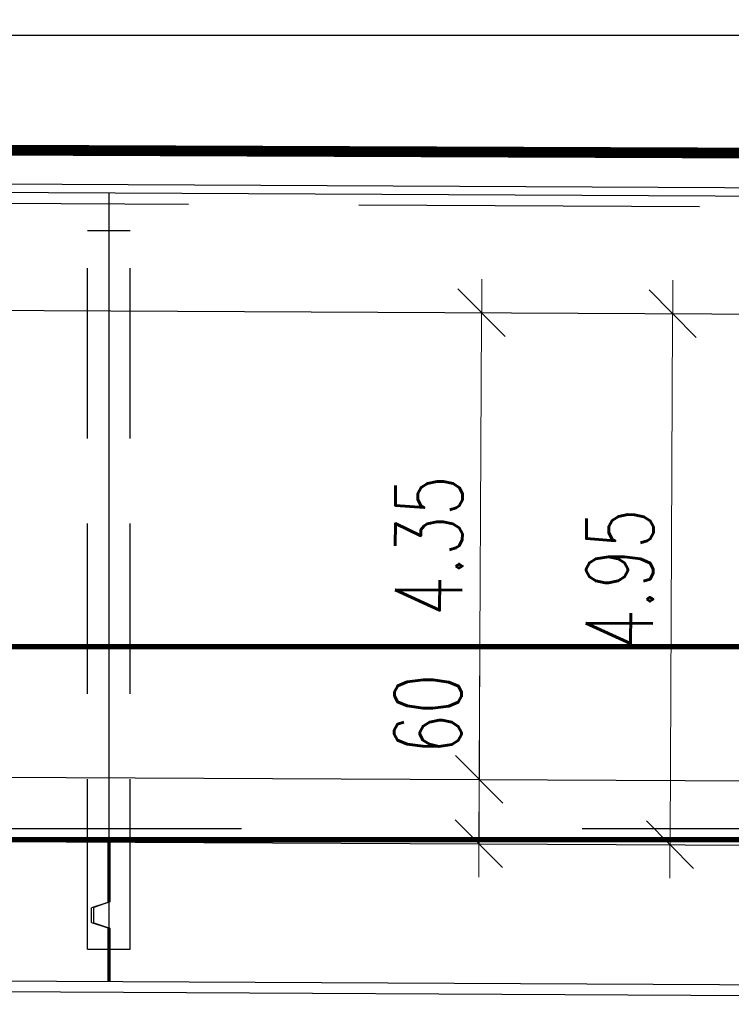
# Model space of a CAD drawing. Header units: metres. Extents: x 3458045 to 3462392, y 5482308 to 5484762.
# Tile 237 of 256: x 3460099.73 to 3460106.36, y 5483998.45 to 5484007.63. Entities that reach past the tile are written whole.
import ezdxf

# ---------------------------------------------------------------- set-up
doc = ezdxf.new("R2010")
doc.units = ezdxf.units.M
doc.header["$PDMODE"] = 3
doc.header["$PDSIZE"] = 0.1
for name, pattern in [('AUSGEZOGEN', [2, 1, 1]), ('VERDECKT', [9.525, 6.35, -3.175]), ('VERDECKT2', [4.7625, 3.175, -1.5875])]:
    doc.linetypes.add(name, pattern=pattern)
doc.layers.get('0').update_dxf_attribs({"linetype": 'CONTINUOUS'})
doc.layers.get('DEFPOINTS').update_dxf_attribs({"linetype": 'CONTINUOUS'})
for name, color, linetype in [('-SP_VERM', 1, 'CONTINUOUS'), ('SP_BAUGRUBE-VERBAU', 210, 'AUSGEZOGEN'), ('SP_FUGENBÄNDER', 2, 'AUSGEZOGEN'), ('SP_GELÄNDE-BAUPHASE', 251, 'VERDECKT2'), ('SP_GRADIENTE', 3, 'CONTINUOUS'), ('SP_HW10', 170, 'VERDECKT'), ('SP_HW100', 170, 'VERDECKT'), ('SP_Trogwand_L7+8', 2, 'CONTINUOUS'), ('SP_Tunneldecke_L7+8-Schnitt', 2, 'CONTINUOUS'), ('SP_Tunneldecke_L7+8-Verdeckt', 1, 'VERDECKT2'), ('SP_Tunneldecke_Schutzebeton', 1, 'CONTINUOUS'), ('SP_Tunnelsohle_L7+8-Schnitt', 2, 'CONTINUOUS'), ('SP_Tunnelsohle_Sauberkeitsschicht', 1, 'CONTINUOUS'), ('SP_VERM', 1, 'CONTINUOUS')]:
    doc.layers.add(name, color=color, linetype=linetype)
doc.layers.add('SP_Höhenplan-Beschriftung-Linien', color=2, linetype='CONTINUOUS', lineweight=25)
doc.styles.add('SP_F', font='romans.shx', dxfattribs={"width": 0.7, "bigfont": 'sp_f.shx'})
doc.dimstyles.new('SOFI25$0', dxfattribs={"dimtxt": 2.5, "dimasz": 0.25, "dimexe": 0.9, "dimexo": 0.625, "dimgap": 0.675, "dimtad": 1, "dimdec": 3, "dimrnd": 0.001, "dimzin": 1, "dimdsep": 46, "dimtxsty": 'SP_F', "dimblk1": 'SOF_BEMSTR1', "dimblk2": 'SOF_BEMSTR2', "dimsah": 1, "dimcen": 2.5, "dimse1": 1, "dimse2": 1, "dimclrd": 1, "dimclre": 1, "dimclrt": 1, "dimaunit": 2, "dimadec": 3, "dimazin": 0, "dimtfac": 1, "dimtdec": 3, "dimtmove": 0, "dimatfit": 3, "dimfxl": 1, "dimtolj": 1, "dimtzin": 0, "dimlwd": 0, "dimlwe": 0, "dimarcsym": 0})

# ---------------------------------------------------------------- blocks, each defined once
blk = doc.blocks.new('SOF_BEMSTR1')
at = {"color": 0, "linetype": 'ByBlock', "lineweight": -2}
for p, q in [((0, 20), (0, -8.5)), ((3.535, 3.535), (-3.535, -3.535)), ((-5, 0), (5, 0))]:
    blk.add_line(p, q, dxfattribs=at)
blk = doc.blocks.new('SOF_BEMSTR2')
at = {"color": 0, "linetype": 'ByBlock', "lineweight": -2}
for p, q in [((0, -20), (0, 8.5)), ((3.535, 3.535), (-3.535, -3.535)), ((-5, 0), (5, 0))]:
    blk.add_line(p, q, dxfattribs=at)
blk = doc.blocks.new('*D323')
at = {"layer": 'DEFPOINTS', "color": 0, "linetype": 'AUSGEZOGEN', "transparency": 16777216}
for p in [(3460103.6358, 5484004.9005), (3460103.6139, 5484000.5506), (3460104.0107, 5484000.5486)]:
    blk.add_point(p, dxfattribs=at)
at = {"layer": 'SP_VERM', "color": 1, "linetype": 'AUSGEZOGEN', "lineweight": 0, "transparency": 16777216}
blk.add_line((3460104.0322, 5484004.8361), (3460104.011, 5484000.6111), dxfattribs=at)
at = {"layer": 'SP_VERM', "color": 1, "linetype": 'AUSGEZOGEN', "lineweight": 0, "transparency": 16777216, "xscale": 0.0625, "yscale": 0.0625, "zscale": 0.0625}
for name, p, rotation in [('SOF_BEMSTR1', (3460104.0325, 5484004.8986), 89.712800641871), ('SOF_BEMSTR2', (3460104.0107, 5484000.5486), 269.712800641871)]:
    blk.add_blockref(name, p, dxfattribs=dict(at, rotation=rotation))
at = {"layer": 'SP_VERM', "color": 1, "linetype": 'AUSGEZOGEN', "transparency": 16777216, "insert": (3460103.5404, 5484002.726), "char_height": 0.625, "attachment_point": 5, "rotation": 89.7128, "style": 'SP_F'}
blk.add_mtext('\\A1;\\A1;4.35{\\H.7x;\\S^ ;}', dxfattribs=at)
blk = doc.blocks.new('*D321')
at = {"layer": '-SP_VERM', "color": 1, "linetype": 'AUSGEZOGEN', "lineweight": 0, "transparency": 16777216}
for p, q in [((3460104.0107, 5484000.5486), (3460104.0165, 5484001.6986)), ((3460104.008, 5484000.0111), (3460104.0104, 5484000.4861))]:
    blk.add_line(p, q, dxfattribs=at)
at = {"layer": 'DEFPOINTS', "color": 0, "linetype": 'AUSGEZOGEN', "transparency": 16777216}
for p in [(3460102.287, 5484000.5572), (3460104.0107, 5484000.5486), (3460102.284, 5483999.9573)]:
    blk.add_point(p, dxfattribs=at)
at = {"layer": '-SP_VERM', "color": 1, "linetype": 'AUSGEZOGEN', "lineweight": 0, "transparency": 16777216, "xscale": 0.0625, "yscale": 0.0625, "zscale": 0.0625}
for name, p, rotation in [('SOF_BEMSTR1', (3460104.0107, 5484000.5486), 89.71280110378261), ('SOF_BEMSTR2', (3460104.0077, 5483999.9486), 269.7128011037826)]:
    blk.add_blockref(name, p, dxfattribs=dict(at, rotation=rotation))
at = {"layer": '-SP_VERM', "color": 1, "linetype": 'AUSGEZOGEN', "transparency": 16777216, "insert": (3460103.5325, 5484001.1573), "char_height": 0.625, "attachment_point": 5, "rotation": 89.7128, "style": 'SP_F'}
blk.add_mtext('\\A1;\\A1;60{\\H.7x;\\S^ ;}', dxfattribs=at)
blk = doc.blocks.new('*D322')
at = {"layer": '-SP_VERM', "color": 1, "linetype": 'AUSGEZOGEN', "lineweight": 0, "transparency": 16777216}
blk.add_line((3460105.7892, 5484000.0022), (3460105.8134, 5484004.8271), dxfattribs=at)
at = {"layer": 'DEFPOINTS', "color": 0, "linetype": 'AUSGEZOGEN', "transparency": 16777216}
for p in [(3460104.1031, 5484004.8982), (3460105.8137, 5484004.8896), (3460104.0077, 5483999.9486)]:
    blk.add_point(p, dxfattribs=at)
at = {"layer": '-SP_VERM', "color": 1, "linetype": 'AUSGEZOGEN', "lineweight": 0, "transparency": 16777216, "xscale": 0.0625, "yscale": 0.0625, "zscale": 0.0625}
for name, p, rotation in [('SOF_BEMSTR1', (3460105.8137, 5484004.8896), 89.71280110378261), ('SOF_BEMSTR2', (3460105.7889, 5483999.9397), 269.7128011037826)]:
    blk.add_blockref(name, p, dxfattribs=dict(at, rotation=rotation))
at = {"layer": '-SP_VERM', "color": 1, "linetype": 'AUSGEZOGEN', "transparency": 16777216, "insert": (3460105.3201, 5484002.4171), "char_height": 0.625, "attachment_point": 5, "rotation": 89.7128, "style": 'SP_F'}
blk.add_mtext('\\A1;\\A1;4.95{\\H.7x;\\S^ ;}', dxfattribs=at)

msp = doc.modelspace()

# ---------------------------------------------------------------- linework, layer by layer
at = {"layer": 'SP_BAUGRUBE-VERBAU'}
msp.add_line((3460081.3079, 5484007.4873), (3460139.5579, 5484007.4873), dxfattribs=at)
at = {"layer": 'SP_FUGENBÄNDER', "color": 1, "linetype": 'VERDECKT2', "ltscale": 0.5}
for p, q in [((3460100.3579, 5483998.9647), (3460100.3579, 5484005.6659)), ((3460100.7579, 5483998.9647), (3460100.7579, 5484005.666))]:
    msp.add_line(p, q, dxfattribs=at)
at = {"layer": 'SP_FUGENBÄNDER'}
for points in [[(3460100.3579, 5484005.6659), (3460100.7579, 5484005.666)], [(3460100.3579, 5483998.9659), (3460100.7579, 5483998.9659)]]:
    msp.add_lwpolyline(points, dxfattribs=at)
at = {"layer": 'SP_GELÄNDE-BAUPHASE', "const_width": 0.1}
msp.add_lwpolyline([(3460081.3079, 5484006.4843), (3460139.5579, 5484006.261)], dxfattribs=at)
at = {"layer": 'SP_GRADIENTE'}
msp.add_lwpolyline([(3460003.0579, 5484001.0547), (3460120.4704, 5484000.4661, 0.014971), (3460237.5964, 5484003.3841), (3460290.2914, 5484006.2738, -0.006233), (3460339.7757, 5484008.3712), (3460355.6575, 5484008.8465, -0.009984), (3460395.4997, 5484009.2435), (3460406.594, 5484009.1325, -0.00508)], format="xyb", dxfattribs=at)
at = {"layer": 'SP_HW10', "lineweight": 30, "const_width": 0.05}
msp.add_lwpolyline([(3459990.95, 5483999.9867), (3460406.594, 5483999.9867)], dxfattribs=at)
at = {"layer": 'SP_HW100', "lineweight": 30, "const_width": 0.05}
msp.add_lwpolyline([(3459990.95, 5484001.7867), (3460406.594, 5484001.7867)], dxfattribs=at)
at = {"layer": 'SP_Höhenplan-Beschriftung-Linien', "color": 251, "linetype": 'VERDECKT'}
msp.add_line((3460406.594, 5484000.0871), (3459994.581, 5484000.0871), dxfattribs=at)
at = {"layer": 'SP_Trogwand_L7+8', "color": 2}
msp.add_line((3460100.5579, 5484004.916), (3460100.5579, 5483999.9659), dxfattribs=at)
at = {"layer": 'SP_Tunneldecke_L7+8-Schnitt'}
msp.add_line((3460100.5579, 5484006.016), (3460100.5579, 5484004.916), dxfattribs=at)
for points in [[(3460026.6902, 5484006.3863), (3460120.4977, 5484005.916, 0.007592), (3460179.7516, 5484006.5176, 0.007592)], [(3460025.2627, 5484005.2934), (3460120.4922, 5484004.816, 0.007652), (3460180.2516, 5484005.4299, 0.007652)]]:
    msp.add_lwpolyline(points, format="xyb", dxfattribs=at)
at = {"layer": 'SP_Tunneldecke_L7+8-Verdeckt'}
msp.add_lwpolyline([(3460026.6902, 5484006.2863), (3460120.4972, 5484005.816, 0.007591), (3460179.7516, 5484006.4175, 0.007591)], format="xyb", dxfattribs=at)
at = {"layer": 'SP_Tunneldecke_Schutzebeton'}
msp.add_lwpolyline([(3460026.6362, 5484006.4665), (3460120.4981, 5484005.996, 0.007592), (3460179.7516, 5484006.5976, 0.007592)], format="xyb", dxfattribs=at)
at = {"layer": 'SP_Tunnelsohle_L7+8-Schnitt', "color": 1}
for p, q in [((3460100.5479, 5483999.966), (3460100.5479, 5483999.4026)), ((3460100.5679, 5483999.9659), (3460100.5679, 5483999.4059)), ((3460100.5479, 5483999.4026), (3460100.3979, 5483999.3526)), ((3460100.3979, 5483999.2159), (3460100.3979, 5483999.3526)), ((3460100.5679, 5483999.4059), (3460100.4179, 5483999.3559)), ((3460100.4179, 5483999.2126), (3460100.4179, 5483999.3559)), ((3460100.3979, 5483999.2159), (3460100.5479, 5483999.1659)), ((3460100.4179, 5483999.2126), (3460100.5679, 5483999.1626)), ((3460100.5479, 5483999.1659), (3460100.5479, 5483998.6659)), ((3460100.5679, 5483999.1626), (3460100.5679, 5483998.6659))]:
    msp.add_line(p, q, dxfattribs=at)
at = {"layer": 'SP_Tunnelsohle_L7+8-Schnitt'}
msp.add_line((3460100.5579, 5483999.9659), (3460100.5579, 5483998.6659), dxfattribs=at)
for points in [[(3460022.8279, 5484000.3556), (3460120.4674, 5483999.8661, 0.014971), (3460237.6293, 5484002.785), (3460290.3243, 5484005.6747, -0.00255), (3460310.5579, 5484006.6817)], [(3460024.6769, 5483999.0463), (3460120.4609, 5483998.5661, 0.007671), (3460180.5579, 5483999.1857)]]:
    msp.add_lwpolyline(points, format="xyb", dxfattribs=at)
at = {"layer": 'SP_Tunnelsohle_Sauberkeitsschicht'}
msp.add_lwpolyline([(3460024.5769, 5483998.9468), (3460120.4604, 5483998.4661, 0.014971), (3460237.7061, 5484001.3871), (3460290.4009, 5484004.2768, -0.002542), (3460310.5579, 5484005.2803)], format="xyb", dxfattribs=at)

# ---------------------------------------------------------------- dimensions: what is measured, and where the dimension line sits
at = {"layer": '-SP_VERM', "color": 1, "linetype": 'AUSGEZOGEN'}
for base, p1, p2, text, picture, middle in [((3460105.8137, 5484004.8896), (3460104.0077, 5483999.9486), (3460104.1031, 5484004.8982), '\\A1;4.95{\\H.7x;\\S^ ;}', '*D322', (3460105.3201, 5484002.4171)), ((3460104.0107, 5484000.5486), (3460102.284, 5483999.9573), (3460102.287, 5484000.5572), '\\A1;60{\\H.7x;\\S^ ;}', '*D321', (3460103.5325, 5484001.1573))]:
    dim = msp.add_linear_dim(base=base, p1=p1, p2=p2, angle=89.7128, text=text, dimstyle='SOFI25$0', override={"dimblk1": 'SOF_BEMSTR2', "dimblk2": 'SOF_BEMSTR1'}, dxfattribs=at)
    dim.commit()
    dim.dimension.update_dxf_attribs({"geometry": picture, "text_midpoint": middle})
at = {"layer": 'SP_VERM', "color": 1, "linetype": 'AUSGEZOGEN'}
dim = msp.add_linear_dim(base=(3460104.0107, 5484000.5486), p1=(3460103.6358, 5484004.9005), p2=(3460103.6139, 5484000.5506), angle=269.7128, text='\\A1;4.35{\\H.7x;\\S^ ;}', dimstyle='SOFI25$0', dxfattribs=at)
dim.commit()
dim.dimension.update_dxf_attribs({"geometry": '*D323', "text_midpoint": (3460103.5404, 5484002.726)})

doc.saveas('drawing.dxf')
